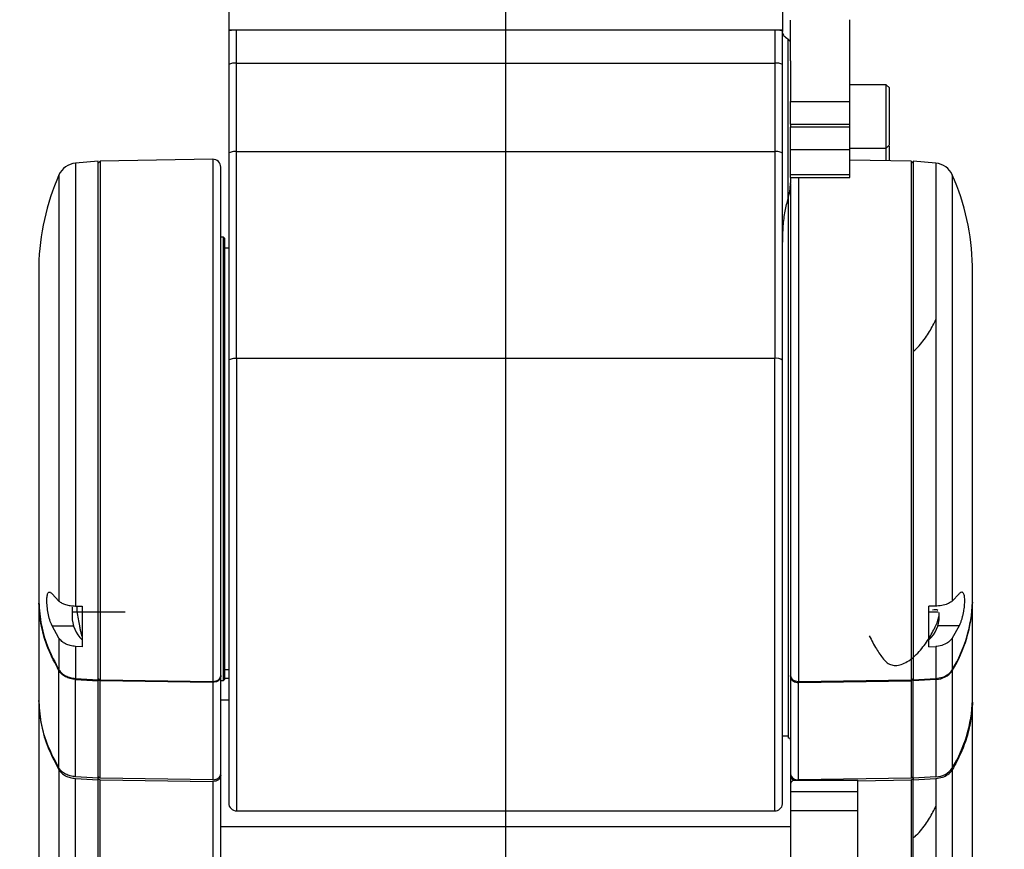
# Model space of a CAD drawing. Extents: x 0 to 841, y 0 to 594.
# Tile 5 of 65: x 71 to 95, y 282 to 303. Entities that reach past the tile are written whole.
import ezdxf

# ---------------------------------------------------------------- set-up
doc = ezdxf.new("R2010")
doc.units = 0
doc.layers.get('0').update_dxf_attribs({"linetype": 'CONTINUOUS'})
doc.styles.add('SLDTEXTSTYLE1', font='TXT', dxfattribs={"width": 0.75})
doc.dimstyles.new('SLDDIMSTYLE1', dxfattribs={"dimtxt": 3.5, "dimasz": 3.556, "dimexe": 0, "dimexo": 0.0625, "dimgap": 0.875, "dimtad": 1, "dimdec": 4, "dimlfac": 10, "dimzin": 12, "dimtxsty": 'SLDTEXTSTYLE1', "dimsah": 1, "dimcen": 0.09, "dimazin": 3, "dimtfac": 1, "dimtofl": 0, "dimtmove": 0, "dimatfit": 3, "dimtolj": 1, "dimtzin": 12})

# ---------------------------------------------------------------- blocks, each defined once
blk = doc.blocks.new('_D_22')
at = {"color": 2, "linetype": 'CONTINUOUS'}
for p, q in [((82.872, 375.622), (82.872, 399.421)), ((63.074, 371.171), (48.508, 379.581))]:
    blk.add_line(p, q, dxfattribs=at)
blk.add_arc((82.872, 359.741), 38.68, 90, 150, dxfattribs=at)
for points in [[(82.872, 398.421), (79.302, 398.638), (79.337, 397.877)], [(49.374, 379.081), (51.612, 381.87), (50.971, 382.281)]]:
    blk.add_solid(points, dxfattribs=at)
at = {"color": 2, "linetype": 'CONTINUOUS', "char_height": 3.5, "attachment_point": 1, "rotation": 25.0204, "style": 'SLDTEXTSTYLE1'}
for s, insert in [('-200°', (62.904, 398.086, 0.01)), ('J4:', (56.178, 394.946, 0.01))]:
    blk.add_mtext(s, dxfattribs=dict(at, insert=insert))
blk = doc.blocks.new('_D_23')
at = {"color": 2, "linetype": 'CONTINUOUS'}
for p, q in [((82.872, 375.622), (82.872, 410.906)), ((63.074, 371.171), (38.561, 385.323))]:
    blk.add_line(p, q, dxfattribs=at)
blk.add_arc((82.872, 359.741), 50.166, 90, 150, dxfattribs=at)
for points in [[(82.872, 409.906), (79.305, 410.161), (79.332, 409.4)], [(39.427, 384.823), (41.636, 387.636), (40.99, 388.04)]]:
    blk.add_solid(points, dxfattribs=at)
at = {"color": 2, "linetype": 'CONTINUOUS', "char_height": 3.5, "attachment_point": 1, "rotation": 18.1928, "style": 'SLDTEXTSTYLE1'}
for s, insert in [('*6', (73.098, 414.083, 0.01)), ('-540°', (61.234, 410.184, 0.01)), ('J6:', (54.182, 407.866, 0.01))]:
    blk.add_mtext(s, dxfattribs=dict(at, insert=insert))
blk = doc.blocks.new('_D_24')
at = {"color": 2, "linetype": 'CONTINUOUS'}
for p, q in [((82.872, 375.622), (82.872, 400.109)), ((97.361, 368.109), (117.829, 379.926))]:
    blk.add_line(p, q, dxfattribs=at)
blk.add_arc((82.872, 359.744), 39.365, 30, 90, dxfattribs=at)
for points in [[(82.872, 399.109), (86.407, 398.568), (86.442, 399.329)], [(116.963, 379.426), (115.369, 382.628), (114.727, 382.217)]]:
    blk.add_solid(points, dxfattribs=at)
at = {"color": 2, "linetype": 'CONTINUOUS', "char_height": 3.5, "attachment_point": 1, "rotation": 334.9253, "style": 'SLDTEXTSTYLE1'}
for s, insert in [('J4:', (92.465, 403.697, 0.01)), ('+200°', (99.188, 400.551, 0.01))]:
    blk.add_mtext(s, dxfattribs=dict(at, insert=insert))
blk = doc.blocks.new('_D_25')
at = {"color": 2, "linetype": 'CONTINUOUS'}
for p, q in [((82.872, 375.622), (82.872, 411.416)), ((97.361, 368.109), (127.622, 385.58))]:
    blk.add_line(p, q, dxfattribs=at)
blk.add_arc((82.872, 359.744), 50.672, 30, 90, dxfattribs=at)
for points in [[(82.872, 410.416), (86.413, 409.911), (86.439, 410.672)], [(126.756, 385.08), (125.194, 388.297), (124.548, 387.894)]]:
    blk.add_solid(points, dxfattribs=at)
at = {"color": 2, "linetype": 'CONTINUOUS', "char_height": 3.5, "attachment_point": 1, "rotation": 335.0461, "style": 'SLDTEXTSTYLE1'}
for s, insert in [('J6:', (94.485, 415.206, 0.01)), ('+540°', (101.215, 412.074, 0.01)), ('*6', (113.697, 406.266, 0.01))]:
    blk.add_mtext(s, dxfattribs=dict(at, insert=insert))
blk = doc.blocks.new('SW_CENTERMARKSYMBOL_2')
at = {"color": 0, "linetype": 'CONTINUOUS'}
blk.add_line((0, -0.5), (0, -119.031), dxfattribs=at)

msp = doc.modelspace()

# ---------------------------------------------------------------- linework, layer by layer
at = {"color": 7, "linetype": 'CONTINUOUS'}
for p, q in [((75.872173, 303.940328), (75.872173, 302.582499)), ((89.872173, 303.940328), (89.872173, 302.582499)), ((75.872173, 302.582499), (89.872173, 302.582499)), ((75.872173, 302.582499), (75.872173, 302.543145)), ((75.872173, 302.543145), (75.872173, 301.703533)), ((76.072173, 301.738273), (76.072173, 302.577875)), ((89.672173, 302.577875), (76.072173, 302.577875)), ((89.672173, 302.577875), (89.672173, 301.738273)), ((89.872173, 302.582499), (89.872173, 302.543145)), ((89.872173, 301.703533), (89.872173, 302.543145)), ((90.005282, 302.357191), (90.005282, 298.287711)), ((90.005282, 302.357191), (90.072173, 302.280668)), ((90.072173, 301.796652), (90.072173, 302.280668)), ((76.072173, 299.508537), (76.072173, 301.738273)), ((76.072173, 301.738273), (89.672173, 301.738273)), ((89.672173, 301.738273), (89.672173, 299.508537)), ((90.072173, 301.831652), (90.072173, 301.843675)), ((92.492173, 301.195809), (91.571776, 301.195809)), ((92.572396, 301.115587), (92.492173, 301.195809)), ((92.492173, 299.595809), (92.492173, 301.195809)), ((90.072173, 300.770511), (91.572173, 300.770511)), ((90.072173, 300.199391), (90.072173, 300.770511)), ((91.572173, 300.19939), (91.572173, 300.770511)), ((90.072173, 300.199391), (91.571673, 300.199391)), ((90.072173, 300.199391), (90.072173, 300.119888)), ((91.571173, 300.119888), (91.571173, 300.199391)), ((90.072173, 299.558784), (90.072173, 300.119888)), ((91.571173, 300.119888), (90.072173, 300.119888)), ((91.571173, 299.558784), (91.571173, 300.119888)), ((92.492173, 299.595809), (92.572396, 299.676032)), ((92.572173, 299.466682), (92.572173, 299.640809)), ((75.872173, 299.4515), (75.872173, 294.221693)), ((76.072173, 299.508537), (89.672173, 299.508537)), ((76.072173, 294.27873), (76.072173, 299.508537)), ((89.672173, 299.508537), (89.672173, 294.27873)), ((89.872173, 294.841503), (89.872173, 299.4515)), ((90.072173, 299.558784), (91.571173, 299.558784)), ((90.072173, 298.925828), (90.072173, 299.558784)), ((91.571173, 298.925828), (91.571173, 299.558784)), ((91.571776, 299.595809), (92.492173, 299.595809)), ((91.572173, 299.35302), (91.572173, 299.595809)), ((92.492173, 299.274129), (92.492173, 299.595809)), ((92.572173, 299.272732), (92.572173, 299.466682)), ((72.572433, 299.262282), (71.996675, 299.21191)), ((72.622173, 299.263132), (72.571916, 299.212874)), ((75.468683, 299.312818), (72.622173, 299.263132)), ((72.622173, 299.263132), (72.622173, 286.150217)), ((91.571173, 299.35302), (91.572173, 299.35302)), ((91.571173, 299.323974), (91.572173, 299.323974)), ((93.122173, 299.263132), (91.571173, 299.290205)), ((91.572173, 299.323974), (91.572173, 299.35302)), ((93.172173, 299.213132), (93.122173, 299.263132)), ((93.122173, 299.263132), (93.122173, 286.150217)), ((93.747672, 299.21191), (93.172173, 299.262259)), ((93.172173, 299.262259), (93.172173, 286.150865)), ((90.072173, 298.925828), (91.571173, 298.925828)), ((90.072173, 298.853975), (90.072173, 298.925828)), ((91.571173, 298.853975), (91.571173, 298.925828)), ((90.072173, 298.853975), (91.571173, 298.853975)), ((90.072173, 298.853975), (90.072173, 298.713167)), ((90.072173, 298.851187), (91.572173, 298.851187)), ((90.072173, 298.49057), (90.051203, 298.49057)), ((75.742173, 297.34057), (75.672048, 297.34057)), ((75.772173, 297.31057), (75.742173, 297.34057)), ((75.742173, 286.14057), (75.742173, 297.34057)), ((75.772173, 291.74057), (75.772173, 297.31057)), ((75.872173, 297.06557), (75.772173, 297.06557)), ((94.672173, 288.117997), (94.672173, 296.615223)), ((89.87088, 294.228169), (89.872173, 294.841503)), ((89.672173, 294.27873), (76.072173, 294.27873)), ((89.87088, 283.017863), (89.87088, 294.228169)), ((75.772173, 286.17057), (75.772173, 291.74057)), ((71.411483, 288.327724), (71.582923, 288.14415)), ((94.161424, 288.14415), (94.332863, 288.327724)), ((71.072173, 288.117997), (71.072173, 288.0952)), ((71.072173, 288.0952), (71.072173, 285.634111)), ((71.91323, 287.993855), (71.91323, 287.874678)), ((71.996675, 288.018588), (72.172173, 288.012075)), ((72.041925, 287.87457), (72.041925, 288.016909)), ((93.747672, 288.018588), (93.572173, 288.012075)), ((93.572173, 286.987278), (93.572173, 288.012075)), ((94.672173, 288.117997), (94.672173, 288.0952)), ((94.672173, 285.634111), (94.672173, 288.0952)), ((71.91323, 287.874678), (71.91323, 287.755284)), ((71.582923, 287.208524), (71.409045, 287.521016)), ((94.335302, 287.521016), (94.161424, 287.208524)), ((71.582923, 287.208524), (71.582923, 286.408242)), ((94.161424, 287.208524), (94.161424, 286.408242)), ((72.172173, 286.987278), (71.996675, 286.998187)), ((71.996675, 286.998187), (71.996675, 286.188282)), ((93.572173, 286.987278), (93.747672, 286.998187)), ((93.747672, 286.998187), (93.747672, 286.188282)), ((71.582923, 283.924356), (71.582923, 286.385445)), ((75.672173, 286.261899), (75.672173, 286.239102)), ((75.672173, 283.778014), (75.672173, 286.239102)), ((75.772173, 286.41557), (75.872173, 286.41557)), ((90.072173, 286.239102), (90.072173, 286.261899)), ((90.072173, 286.239102), (90.072173, 283.778014)), ((94.161424, 286.385445), (94.161424, 283.924356)), ((71.996675, 286.188282), (72.572173, 286.150865)), ((71.996675, 286.165485), (72.572173, 286.128068)), ((71.996675, 283.704397), (71.996675, 286.165485)), ((72.572173, 286.187374), (72.622173, 286.150217)), ((72.572173, 286.164577), (72.622173, 286.12742)), ((72.572173, 286.150865), (72.572173, 286.128068)), ((72.572173, 283.66698), (72.572173, 286.128068)), ((72.622173, 286.150217), (75.468683, 286.113293)), ((75.468683, 286.090496), (72.622173, 286.12742)), ((72.622173, 283.666331), (72.622173, 286.12742)), ((75.468683, 286.113293), (75.472173, 286.11327)), ((75.468683, 286.090496), (75.468683, 283.629407)), ((75.672173, 286.14057), (75.742173, 286.14057)), ((75.742173, 286.14057), (75.772173, 286.17057)), ((75.872173, 286.19057), (75.772173, 286.19057)), ((90.272173, 286.11327), (90.275664, 286.113293)), ((90.275664, 286.113293), (93.122173, 286.150217)), ((90.275664, 286.090496), (93.122173, 286.12742)), ((90.275664, 283.629407), (90.275664, 286.090496)), ((93.122173, 286.150217), (93.172173, 286.187374)), ((93.172173, 286.164577), (93.122173, 286.12742)), ((93.122173, 286.12742), (93.122173, 283.666331)), ((93.172173, 286.150865), (93.747672, 286.188282)), ((93.747672, 286.165485), (93.172173, 286.128068)), ((93.172173, 286.150865), (93.172173, 286.128068)), ((93.172173, 283.66698), (93.172173, 286.128068)), ((93.747672, 286.165485), (93.747672, 283.704397)), ((71.072173, 285.634111), (71.072173, 285.590197)), ((94.672173, 285.590197), (94.672173, 285.634111)), ((89.87088, 284.74057), (90.022173, 284.74057)), ((71.582923, 283.880442), (71.582923, 279.988701)), ((75.672173, 283.734099), (75.672173, 283.778014)), ((90.072173, 283.778014), (90.072173, 283.734099)), ((90.072173, 283.734099), (90.072173, 283.529336)), ((94.161424, 283.880442), (94.161424, 279.988701)), ((72.572173, 283.66698), (71.996675, 283.704397)), ((71.996675, 283.660482), (72.572173, 283.623065)), ((71.996675, 279.907117), (71.996675, 283.660482)), ((72.622173, 283.666331), (72.572173, 283.703488)), ((72.572173, 283.623065), (72.572173, 283.659574)), ((72.572173, 283.659574), (72.622173, 283.622417)), ((75.468683, 283.629407), (72.622173, 283.666331)), ((72.622173, 283.622417), (75.468683, 283.585493)), ((72.622173, 279.892998), (72.622173, 283.622417)), ((75.468683, 283.629407), (75.472173, 283.629385)), ((75.468683, 283.585493), (75.472173, 283.58547)), ((75.468683, 283.585493), (75.468683, 279.879303)), ((90.072173, 283.529336), (90.072173, 283.327574)), ((90.149166, 283.616905), (91.772173, 283.616905)), ((93.122173, 283.666331), (90.275664, 283.629407)), ((91.772173, 283.604905), (93.122173, 283.622417)), ((91.772173, 283.604905), (91.772173, 283.616905)), ((91.772173, 281.249226), (91.772173, 283.604905)), ((93.172173, 283.703488), (93.122173, 283.666331)), ((93.122173, 283.622417), (93.172173, 283.659574)), ((93.122173, 283.622417), (93.122173, 279.892998)), ((93.747672, 283.704397), (93.172173, 283.66698)), ((93.172173, 283.623065), (93.747672, 283.660482)), ((93.172173, 283.659574), (93.172173, 283.623065)), ((93.172173, 279.893239), (93.172173, 283.623065)), ((93.747672, 283.660482), (93.747672, 279.907117)), ((90.072173, 283.327574), (91.772173, 283.327574)), ((76.072173, 282.84057), (89.672173, 282.84057)), ((90.072173, 282.847767), (90.072173, 281.583338)), ((90.072173, 282.847767), (91.772173, 282.847767)), ((90.072173, 282.442165), (75.672173, 282.442165))]:
    msp.add_line(p, q, dxfattribs=at)
at = {"color": 8, "linetype": 'CONTINUOUS'}
for p, q in [((91.572173, 299.87859), (91.571173, 299.87859)), ((91.572173, 299.74986), (91.571173, 299.74986)), ((71.996675, 299.21191), (71.996675, 288.018588)), ((75.468683, 299.312818), (75.468683, 286.113293)), ((93.747672, 299.21191), (93.747672, 288.018588)), ((71.582923, 298.915925), (71.582923, 288.14415)), ((94.161424, 298.915925), (94.161424, 288.14415)), ((90.275664, 298.851187), (90.275664, 286.113293)), ((76.072173, 294.27873), (76.072173, 282.84057)), ((89.672173, 282.84057), (89.672173, 294.27873)), ((71.409045, 287.521016), (71.9483, 287.521016)), ((94.335302, 287.521016), (93.796047, 287.521016)), ((75.672173, 285.648026), (75.872173, 285.648026))]:
    msp.add_line(p, q, dxfattribs=at)
at = {"color": 7, "linetype": 'CONTINUOUS'}
for points in [[(76.072173, 299.508537), (76.033155, 299.507441), (75.995637, 299.504195), (75.961059, 299.498924), (75.930752, 299.491831), (75.90588, 299.483188), (75.887398, 299.473327), (75.876016, 299.462627), (75.872173, 299.4515)], [(89.872173, 299.4515), (89.86833, 299.462627), (89.856949, 299.473327), (89.838467, 299.483188), (89.813595, 299.491831), (89.783287, 299.498924), (89.74871, 299.504195), (89.711191, 299.507441), (89.672173, 299.508537)], [(76.072173, 294.27873), (76.033155, 294.277634), (75.995637, 294.274388), (75.961059, 294.269118), (75.930752, 294.262024), (75.90588, 294.253381), (75.887398, 294.24352), (75.876016, 294.23282), (75.872173, 294.221693)]]:
    msp.add_lwpolyline(points, dxfattribs=at)
for centre, radius, start, end in [((76.023682, 301.424365), 0.317631, 81.2185583, 118.4893298), ((89.720665, 301.424365), 0.317631, 61.5106702, 98.7814417), ((72.040253, 298.713812), 0.5, 95, 156.1573739), ((75.472173, 299.112848), 0.2, 0, 91), ((93.704094, 298.713812), 0.5, 23.8426261, 85), ((77.070878, 296.49057), 6, 156.1573739, 178.8406326), ((88.673468, 296.49057), 6, 1.1904316, 23.8426261), ((89.71117, 294.016246), 0.265365, 52.9972927, 98.4504203), ((91.143457, 288.240954), 3.530858, 328.7310554, 358.0043447), ((91.143457, 288.218157), 3.530858, 328.7310554, 358.0043447), ((72.71323, 287.755284), 0.8, 180, 227.2471395), ((93.031117, 287.755284), 0.8, 312.5568234, 0), ((90.250697, 286.269933), 0.181166, 189.7983079, 277.921398), ((93.739625, 286.679742), 0.51432, 270.8964347, 325.0957028), ((91.143457, 285.757069), 3.530858, 328.7310554, 358.0043447), ((90.022173, 284.63157), 0.05, 0, 89.9829771), ((90.250697, 283.808844), 0.181166, 189.7983079, 277.921398), ((93.739625, 284.218654), 0.51432, 270.8964347, 325.0957028), ((76.072173, 283.04057), 0.2, 180, 270), ((89.672173, 283.04057), 0.2, 270, 353.4809186)]:
    msp.add_arc(centre, radius, start, end, dxfattribs=at)
for centre, start_param, end_param in [((76.072173, 302.543145), 1.570796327, 3.141592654), ((89.672173, 302.543145), 0, 1.570796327)]:
    msp.add_ellipse(centre, major_axis=(0.2, 0), ratio=0.173648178, start_param=start_param, end_param=end_param, dxfattribs=at)
for points, knots in [([(90.072173, 302.298169), (90.072173, 302.359451), (90.072173, 302.534585), (90.072173, 302.70933), (90.072173, 302.830621), (90.072173, 302.829184), (90.072173, 302.828618)], [0, 0, 0, 0, 0.168818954, 0.48246343, 0.796107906, 1, 1, 1, 1]), ([(91.572173, 300.770511), (91.572173, 300.956273), (91.572173, 301.327797), (91.572173, 301.788847), (91.572173, 302.174382), (91.572173, 302.475409), (91.572173, 302.688704), (91.572173, 302.818546), (91.572173, 302.831425), (91.572173, 302.837627)], [0, 0, 0, 0, 0.144324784, 0.288649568, 0.432974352, 0.577299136, 0.72162392, 0.865948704, 1, 1, 1, 1]), ([(72.572173, 291.74057), (72.572173, 292.028652), (72.572173, 292.604817), (72.572173, 293.457668), (72.572173, 294.287873), (72.572173, 295.084486), (72.572173, 295.837), (72.572173, 296.535491), (72.572173, 297.170753), (72.572173, 297.734383), (72.572173, 298.219043), (72.572173, 298.617992), (72.572173, 298.92727), (72.572173, 299.137938), (72.572173, 299.251389), (72.572173, 299.251327), (72.572173, 299.251302)], [0, 0, 0, 0, 0.073147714, 0.146295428, 0.219443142, 0.292590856, 0.365738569, 0.438886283, 0.512033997, 0.585181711, 0.658329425, 0.731477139, 0.804624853, 0.877772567, 0.950920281, 1, 1, 1, 1]), ([(75.672173, 291.74057), (75.672173, 292.022857), (75.672173, 292.58765), (75.672173, 293.423571), (75.672173, 294.237246), (75.672173, 295.01807), (75.672173, 295.75565), (75.672173, 296.440209), (75.672173, 297.062915), (75.672173, 297.615362), (75.672173, 298.090316), (75.672173, 298.481422), (75.672173, 298.784568), (75.672173, 298.990956), (75.672173, 299.102237), (75.672173, 299.102165), (75.672173, 299.102136)], [0, 0, 0, 0, 0.073128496, 0.146313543, 0.219443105, 0.292568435, 0.36575667, 0.438886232, 0.512011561, 0.585199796, 0.658329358, 0.731454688, 0.804642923, 0.877772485, 0.950897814, 1, 1, 1, 1]), ([(90.005282, 298.287711), (90.025024, 298.362991), (90.063267, 298.508821), (90.06927, 298.646541), (90.072173, 298.713167)], [0, 0, 0, 0, 0.51621733, 1, 1, 1, 1]), ([(90.072173, 298.695665), (90.072173, 298.691525), (90.072173, 298.615662), (90.072173, 298.400075), (90.072173, 298.046775), (90.072173, 297.619254), (90.072173, 297.132553), (90.072173, 296.588827), (90.072173, 295.994524), (90.072173, 295.355761), (90.072173, 294.679166), (90.072173, 293.971822), (90.072173, 293.241185), (90.072173, 292.49483), (90.072173, 291.99194), (90.072173, 291.74057)], [0, 0, 0, 0, 0.004785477, 0.08769914, 0.170670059, 0.253589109, 0.336502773, 0.419473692, 0.502392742, 0.585306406, 0.668277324, 0.751196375, 0.834110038, 0.917079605, 1, 1, 1, 1]), ([(89.872173, 297.129908), (89.87475, 297.278697), (89.879717, 297.565484), (89.921129, 297.951469), (89.978022, 298.17879), (90.005282, 298.287711)], [0, 0, 0, 0, 0.35962376, 0.693164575, 1, 1, 1, 1]), ([(90.022173, 291.74057), (90.022173, 292.04847), (90.022173, 292.664461), (90.022173, 293.572659), (90.022173, 294.449635), (90.022173, 295.280112), (90.022173, 296.050178), (90.022173, 296.745934), (90.022173, 297.358171), (90.022173, 297.86639), (90.022173, 298.203624), (90.022173, 298.33037), (90.022173, 298.362331)], [0, 0, 0, 0, 0.1070599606, 0.2141863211, 0.3212946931, 0.4283917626, 0.5354801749, 0.6425885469, 0.7496856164, 0.8567741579, 0.9638824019, 1, 1, 1, 1]), ([(71.072173, 296.611997), (71.072173, 296.607997), (71.072173, 296.599603), (71.072173, 296.505234), (71.072173, 296.355389), (71.072173, 296.15449), (71.072173, 295.911749), (71.072173, 295.628932), (71.072173, 295.304209), (71.072173, 294.926616), (71.072173, 294.496219), (71.072173, 294.014628), (71.072173, 293.489212), (71.072173, 292.927827), (71.072173, 292.340178), (71.072173, 291.940866), (71.072173, 291.74057)], [0, 0, 0, 0, 0.067822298, 0.142304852, 0.213296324, 0.282261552, 0.349098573, 0.412957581, 0.478713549, 0.546278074, 0.617904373, 0.69126755, 0.766244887, 0.843565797, 0.921531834, 1, 1, 1, 1]), ([(93.172173, 294.457333), (93.1859, 294.467987), (93.254345, 294.521105), (93.357894, 294.637611), (93.521678, 294.844095), (93.651711, 295.062637), (93.722958, 295.211227), (93.746303, 295.259916)], [0, 0, 0, 0, 0.048515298, 0.241907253, 0.439738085, 0.816417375, 1, 1, 1, 1]), ([(75.872173, 294.221693), (75.872173, 293.95157), (75.872173, 293.411189), (75.872173, 292.579009), (75.872173, 292.020006), (75.872173, 291.74057)], [0, 0, 0, 0, 0.333273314, 0.666714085, 1, 1, 1, 1]), ([(71.072173, 291.74057), (71.072173, 291.559008), (71.072173, 291.197263), (71.072173, 290.664478), (71.072173, 290.151871), (71.072173, 289.618057), (71.072173, 289.081543), (71.072173, 288.558725), (71.072173, 288.263126), (71.072173, 288.117997)], [0, 0, 0, 0, 0.133389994, 0.265768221, 0.396347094, 0.524402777, 0.688334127, 0.846981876, 1, 1, 1, 1]), ([(75.872173, 291.74057), (75.872173, 291.455865), (75.872173, 290.886456), (75.872173, 290.040549), (75.872173, 289.211052), (75.872173, 288.405859), (75.872173, 287.632857), (75.872173, 286.89932), (75.872173, 286.212518), (75.872173, 285.578827), (75.872173, 285.004617), (75.872173, 284.495132), (75.872173, 284.055559), (75.872173, 283.689937), (75.872173, 283.401599), (75.872173, 283.194994), (75.872173, 283.064853), (75.872173, 283.048664), (75.872173, 283.04057)], [0, 0, 0, 0, 0.062500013, 0.125000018, 0.187500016, 0.250000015, 0.312500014, 0.375000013, 0.437500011, 0.50000001, 0.562500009, 0.625000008, 0.687500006, 0.750000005, 0.812500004, 0.875000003, 0.937500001, 1, 1, 1, 1]), ([(90.022173, 284.68157), (90.022173, 284.693223), (90.022173, 284.716528), (90.022173, 284.904037), (90.022173, 285.199854), (90.022173, 285.609897), (90.022173, 286.124222), (90.022173, 286.734814), (90.022173, 287.431004), (90.022173, 288.200947), (90.022173, 289.031453), (90.022173, 289.90831), (90.022173, 290.816519), (90.022173, 291.432534), (90.022173, 291.74057)], [0, 0, 0, 0, 0.083332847, 0.166658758, 0.25, 0.333332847, 0.416658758, 0.5, 0.583332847, 0.666658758, 0.75, 0.833332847, 0.916658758, 1, 1, 1, 1]), ([(71.409045, 287.521016), (71.38853, 287.569037), (71.349294, 287.660879), (71.307237, 287.837086), (71.282099, 288.00979), (71.273912, 288.166686), (71.282738, 288.290034), (71.308531, 288.364746), (71.351252, 288.38624), (71.390797, 288.347821), (71.411483, 288.327724)], [0, 0, 0, 0, 0.135866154, 0.259849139, 0.380861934, 0.499611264, 0.618471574, 0.739726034, 0.863844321, 1, 1, 1, 1]), ([(94.332863, 288.327724), (94.342563, 288.33839), (94.362233, 288.360022), (94.388723, 288.374784), (94.412485, 288.375475), (94.432086, 288.360561), (94.447668, 288.330829), (94.458661, 288.288676), (94.46552, 288.234662), (94.468209, 288.172382), (94.466956, 288.101936), (94.461991, 288.028042), (94.453496, 287.951279), (94.44149, 287.872132), (94.425307, 287.789765), (94.405068, 287.708261), (94.381467, 287.631553), (94.360959, 287.577596), (94.345237, 287.541633), (94.338617, 287.527896), (94.335302, 287.521016)], [0, 0, 0, 0, 0.062592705, 0.126941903, 0.189557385, 0.254140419, 0.314181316, 0.376123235, 0.433575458, 0.492774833, 0.548904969, 0.606672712, 0.660124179, 0.714937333, 0.774735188, 0.836326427, 0.896104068, 0.957494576, 0.978715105, 1, 1, 1, 1]), ([(71.582923, 288.14415), (71.604945, 288.126866), (71.647467, 288.093491), (71.748243, 288.055052), (71.865214, 288.027778), (71.953158, 288.02163), (71.996675, 288.018588)], [0, 0, 0, 0, 0.259651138, 0.501377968, 0.753266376, 1, 1, 1, 1]), ([(94.161424, 288.14415), (94.13364, 288.123271), (94.07807, 288.081512), (93.938666, 288.038308), (93.821464, 288.021869), (93.756726, 288.01899), (93.747672, 288.018588)], [0, 0, 0, 0, 0.316487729, 0.63301093, 0.948673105, 1, 1, 1, 1]), ([(71.922173, 287.87457), (71.918695, 287.87457), (71.908852, 287.87457), (71.919528, 287.87457), (71.961242, 287.87457), (72.014833, 287.87457), (72.041925, 287.87457)], [0, 0, 0, 0, 0.155260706, 0.439384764, 0.716591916, 1, 1, 1, 1]), ([(72.041925, 287.87457), (72.068111, 287.87457), (72.152304, 287.87457), (72.31699, 287.87457), (72.511974, 287.87457), (72.674871, 287.87457), (72.839293, 287.87457), (73.045669, 287.87457), (73.172019, 287.87457), (73.254287, 287.87457)], [0, 0, 0, 0, 0.096659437, 0.310780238, 0.426576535, 0.545262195, 0.664396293, 0.781482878, 1, 1, 1, 1]), ([(72.041925, 287.87457), (72.073401, 287.87457), (72.153483, 287.87457), (72.332144, 287.87457), (72.566963, 287.87457), (72.815559, 287.87457), (73.057918, 287.87457), (73.188831, 287.87457), (73.254287, 287.87457)], [0, 0, 0, 0, 0.1146643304, 0.2917314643, 0.4687985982, 0.6458657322, 0.8229328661, 1, 1, 1, 1]), ([(92.064106, 287.265455), (92.121766, 287.152604), (92.229119, 286.942492), (92.38481, 286.719702), (92.508851, 286.581724), (92.626095, 286.521696), (92.765019, 286.510184), (92.916463, 286.550834), (93.070147, 286.636682), (93.219634, 286.758164), (93.358865, 286.904484), (93.521393, 287.112855), (93.650099, 287.329694), (93.7485, 287.528104), (93.803255, 287.662798), (93.829264, 287.772603), (93.837742, 287.839529), (93.827062, 287.857914), (93.82695, 287.858106)], [0, 0, 0, 0, 0.124273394, 0.231378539, 0.279230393, 0.323952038, 0.368030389, 0.415038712, 0.467612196, 0.526122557, 0.588887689, 0.653093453, 0.775344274, 0.834925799, 0.893005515, 0.948111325, 0.999456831, 1, 1, 1, 1]), ([(93.797919, 287.908453), (93.7813, 287.916934), (93.748538, 287.933653), (93.692346, 287.919902), (93.664656, 287.913126)], [0, 0, 0, 0, 0.5072322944, 1, 1, 1, 1]), ([(71.996675, 286.998187), (71.953088, 287.003295), (71.864991, 287.013619), (71.747984, 287.059397), (71.647332, 287.123806), (71.6049, 287.179617), (71.582923, 287.208524)], [0, 0, 0, 0, 0.247024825, 0.499279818, 0.740656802, 1, 1, 1, 1]), ([(94.161424, 287.208524), (94.133641, 287.173548), (94.078072, 287.103589), (93.938624, 287.031197), (93.821398, 287.003675), (93.75669, 286.998858), (93.747672, 286.998187)], [0, 0, 0, 0, 0.3166473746, 0.6333415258, 0.9488996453, 1, 1, 1, 1]), ([(93.747672, 286.188282), (93.803219, 286.196015), (93.914313, 286.211481), (94.055607, 286.285003), (94.130169, 286.358064), (94.157552, 286.402027), (94.161424, 286.408242)], [0, 0, 0, 0, 0.315991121, 0.631982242, 0.947973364, 1, 1, 1, 1]), ([(71.072173, 285.590197), (71.072173, 285.363058), (71.072173, 284.908668), (71.072173, 284.146303), (71.072173, 283.333083), (71.072173, 282.469295), (71.072173, 281.566295), (71.072173, 280.937287), (71.072173, 280.622861)], [0, 0, 0, 0, 0.166638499, 0.333359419, 0.499999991, 0.66663231, 0.833357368, 1, 1, 1, 1]), ([(71.072173, 285.590197), (71.088021, 285.394709), (71.119732, 285.003532), (71.291949, 284.426973), (71.485963, 284.06256), (71.582923, 283.880442)], [0, 0, 0, 0, 0.333211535, 0.666767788, 1, 1, 1, 1]), ([(94.672173, 285.590197), (94.662842, 285.446966), (94.64409, 285.159151), (94.542859, 284.727906), (94.390262, 284.297509), (94.237961, 284.019935), (94.161424, 283.880442)], [0, 0, 0, 0, 0.243920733, 0.49014566, 0.743775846, 1, 1, 1, 1]), ([(94.672173, 280.622861), (94.672173, 280.937279), (94.672173, 281.56627), (94.672173, 282.469275), (94.672173, 283.333055), (94.672173, 284.146281), (94.672173, 284.908654), (94.672173, 285.363053), (94.672173, 285.590197)], [0, 0, 0, 0, 0.166638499, 0.333359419, 0.499999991, 0.66663231, 0.833357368, 1, 1, 1, 1]), ([(75.672173, 279.934422), (75.672173, 280.174931), (75.672173, 280.656065), (75.672173, 281.346803), (75.672173, 282.007535), (75.672173, 282.629597), (75.672173, 283.212761), (75.672173, 283.560348), (75.672173, 283.734099)], [0, 0, 0, 0, 0.166639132, 0.333358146, 0.499999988, 0.666631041, 0.833355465, 1, 1, 1, 1]), ([(90.072173, 283.734099), (90.074421, 283.717429), (90.078917, 283.684088), (90.109385, 283.64356), (90.137603, 283.624653), (90.149166, 283.616905)], [0, 0, 0, 0, 0.371167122, 0.742334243, 1, 1, 1, 1]), ([(93.747672, 283.660482), (93.803219, 283.668215), (93.914313, 283.683681), (94.055607, 283.757203), (94.130169, 283.830264), (94.157552, 283.874227), (94.161424, 283.880442)], [0, 0, 0, 0, 0.315991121, 0.631982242, 0.947973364, 1, 1, 1, 1]), ([(90.149166, 283.616905), (90.126247, 283.602061), (90.080535, 283.572454), (90.074955, 283.543682), (90.072173, 283.529336)], [0, 0, 0, 0, 0.501369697, 1, 1, 1, 1]), ([(93.172173, 282.157333), (93.1859, 282.167987), (93.254345, 282.221105), (93.357894, 282.337611), (93.521678, 282.544095), (93.651711, 282.762637), (93.722958, 282.911227), (93.746303, 282.959916)], [0, 0, 0, 0, 0.048515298, 0.241907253, 0.439738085, 0.816417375, 1, 1, 1, 1])]:
    msp.add_open_spline(points, degree=3, knots=knots, dxfattribs=at)
for points in [[(89.872173, 302.509462), (89.877814, 302.483648), (89.889096, 302.432018), (89.966553, 302.382133), (90.005282, 302.357191)], [(75.872173, 301.703533), (75.872173, 301.324381), (75.872173, 300.566076), (75.872173, 299.823025), (75.872173, 299.4515)], [(89.872173, 299.4515), (89.872173, 299.823025), (89.872173, 300.566076), (89.872173, 301.324381), (89.872173, 301.703533)], [(90.072173, 301.796652), (90.072173, 301.645775), (90.072173, 301.344022), (90.072173, 300.961682), (90.072173, 300.770511)], [(92.572173, 300.395809), (92.572173, 300.490156), (92.572173, 300.678849), (92.572173, 300.916842), (92.572173, 301.083341), (92.572173, 301.104986), (92.572173, 301.115809)], [(92.572173, 299.675809), (92.572173, 299.686632), (92.572173, 299.708277), (92.572173, 299.874777), (92.572173, 300.112769), (92.572173, 300.301463), (92.572173, 300.395809)], [(72.572173, 286.150865), (72.572173, 286.332454), (72.572173, 286.69563), (72.572173, 287.312078), (72.572173, 287.972648), (72.572173, 288.675679), (72.572173, 289.411974), (72.572173, 290.173866), (72.572173, 290.9529), (72.572173, 291.478013), (72.572173, 291.74057)], [(75.672173, 286.261899), (75.672173, 286.439894), (75.672173, 286.795885), (75.672173, 287.400026), (75.672173, 288.047531), (75.672173, 288.736545), (75.672173, 289.458252), (75.672173, 290.204979), (75.672173, 290.968554), (75.672173, 291.483231), (75.672173, 291.74057)], [(90.072173, 291.74057), (90.072173, 291.483231), (90.072173, 290.968554), (90.072173, 290.204979), (90.072173, 289.458252), (90.072173, 288.736545), (90.072173, 288.047531), (90.072173, 287.400026), (90.072173, 286.795885), (90.072173, 286.439894), (90.072173, 286.261899)], [(71.072173, 288.117997), (71.08805, 287.92244), (71.119802, 287.531326), (71.292032, 286.95478), (71.485959, 286.590421), (71.582923, 286.408242)], [(71.582923, 286.385445), (71.485959, 286.567624), (71.292032, 286.931983), (71.119802, 287.508529), (71.08805, 287.899643), (71.072173, 288.0952)], [(72.172173, 288.012075), (72.172173, 287.8339), (72.172173, 287.477551), (72.172173, 287.150702), (72.172173, 286.987278)], [(71.582923, 286.408242), (71.60405, 286.379021), (71.646304, 286.320579), (71.746297, 286.25307), (71.864565, 286.204547), (71.952639, 286.193704), (71.996675, 286.188282)], [(71.996675, 286.165485), (71.952639, 286.170907), (71.864565, 286.18175), (71.746297, 286.230273), (71.646304, 286.297782), (71.60405, 286.356224), (71.582923, 286.385445)], [(75.672173, 286.239102), (75.669099, 286.21941), (75.662949, 286.180025), (75.615714, 286.130553), (75.548328, 286.096319), (75.495231, 286.092437), (75.468683, 286.090496)], [(75.472173, 286.11327), (75.498381, 286.115504), (75.550796, 286.119973), (75.616905, 286.154343), (75.663154, 286.203472), (75.669167, 286.242423), (75.672173, 286.261899)], [(90.072173, 286.261899), (90.07518, 286.242423), (90.081192, 286.203472), (90.127442, 286.154343), (90.193551, 286.119973), (90.245966, 286.115504), (90.272173, 286.11327)], [(71.582923, 283.924356), (71.485959, 284.106535), (71.292032, 284.470894), (71.119802, 285.04744), (71.08805, 285.438554), (71.072173, 285.634111)], [(71.996675, 283.704397), (71.952639, 283.709818), (71.864565, 283.720661), (71.746297, 283.769185), (71.646304, 283.836694), (71.60405, 283.895135), (71.582923, 283.924356)], [(71.582923, 283.880442), (71.60405, 283.851221), (71.646304, 283.792779), (71.746297, 283.72527), (71.864565, 283.676747), (71.952639, 283.665904), (71.996675, 283.660482)], [(75.472173, 283.629385), (75.498381, 283.631619), (75.550796, 283.636087), (75.616905, 283.670457), (75.663154, 283.719586), (75.669167, 283.758538), (75.672173, 283.778014)], [(75.672173, 283.734099), (75.669167, 283.714623), (75.663154, 283.675671), (75.616905, 283.626543), (75.550796, 283.592172), (75.498381, 283.587704), (75.472173, 283.58547)], [(72.572173, 279.893239), (72.572173, 280.129364), (72.572173, 280.601613), (72.572173, 281.279645), (72.572173, 281.928264), (72.572173, 282.538868), (72.572173, 283.111308), (72.572173, 283.45248), (72.572173, 283.623065)], [(90.072173, 283.327574), (90.072173, 283.311973), (90.072173, 283.280771), (90.072173, 283.167243), (90.072173, 283.019309), (90.072173, 282.904947), (90.072173, 282.847767)]]:
    msp.add_open_spline(points, degree=3, dxfattribs=at)
at = {"color": 8, "linetype": 'CONTINUOUS'}
for points, knots in [([(72.172173, 287.246275), (72.165099, 287.265587), (72.150483, 287.305486), (72.133963, 287.380385), (72.122301, 287.436018), (72.116668, 287.464678), (72.113895, 287.479109), (72.11252, 287.486353), (72.111835, 287.489981), (72.111493, 287.491797), (72.111323, 287.492705), (72.111237, 287.493159), (72.111195, 287.493386), (72.111173, 287.4935), (72.111163, 287.493556), (72.111157, 287.493585), (72.111155, 287.493599), (72.111153, 287.493606), (72.111153, 287.49361), (72.111152, 287.493612), (72.109795, 287.50084), (72.097561, 287.564258), (72.074545, 287.693595), (72.05276, 287.814458), (72.041925, 287.87457)], [0, 0, 0, 0, 0.149020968, 0.307873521, 0.385586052, 0.424002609, 0.443099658, 0.452620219, 0.457373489, 0.45974837, 0.460935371, 0.461528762, 0.46182543, 0.461973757, 0.462047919, 0.462084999, 0.462103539, 0.462112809, 0.462117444, 0.462119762, 0.462122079, 0.495159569, 0.748916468, 1, 1, 1, 1]), ([(93.572173, 287.87457), (93.640696, 287.87457), (93.745934, 287.87457), (93.791517, 287.87457), (93.807419, 287.87457)], [0, 0, 0, 0, 0.651116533, 1, 1, 1, 1])]:
    msp.add_open_spline(points, degree=3, knots=knots, dxfattribs=at)

# ---------------------------------------------------------------- block references
at = {"color": 4, "linetype": 'CONTINUOUS'}
msp.add_blockref('SW_CENTERMARKSYMBOL_2', (82.872173, 359.740569), dxfattribs=at)

# ---------------------------------------------------------------- dimensions: what is measured, and where the dimension line sits
at = {"color": 2, "linetype": 'CONTINUOUS'}
for base, line1, line2, text, picture, middle in [((57.789276, 403.185423), ((82.872173, 374.62151), (82.872173, 240.709762)), ((75.857367, 363.790569), (63.940385, 370.670843)), 'J6: <> *6', '_D_23', (67.209622, 407.398638)), ((108.20836, 403.627459), ((89.885538, 363.793064), (96.494955, 367.609013)), ((82.872173, 374.62151), (82.872173, 240.709762)), 'J6: <> *6', '_D_25', (104.250301, 405.685872)), ((102.554478, 393.834649), ((89.885538, 363.793064), (96.494955, 367.609013)), ((82.872173, 374.62151), (82.872173, 240.709762)), 'J4: <>', '_D_24', (99.554857, 395.398638)), ((63.532121, 393.238522), ((82.872173, 374.62151), (82.872173, 240.709762)), ((75.857367, 363.790569), (63.940385, 370.670843)), 'J4: <>', '_D_22', (66.512768, 394.790823))]:
    dim = msp.add_angular_dim_2l(base=base, line1=line1, line2=line2, text=text, dimstyle='SLDDIMSTYLE1', dxfattribs=at)
    dim.commit()
    dim.dimension.update_dxf_attribs({"geometry": picture, "text_midpoint": middle, "dimtype": 162})

doc.saveas('drawing.dxf')
